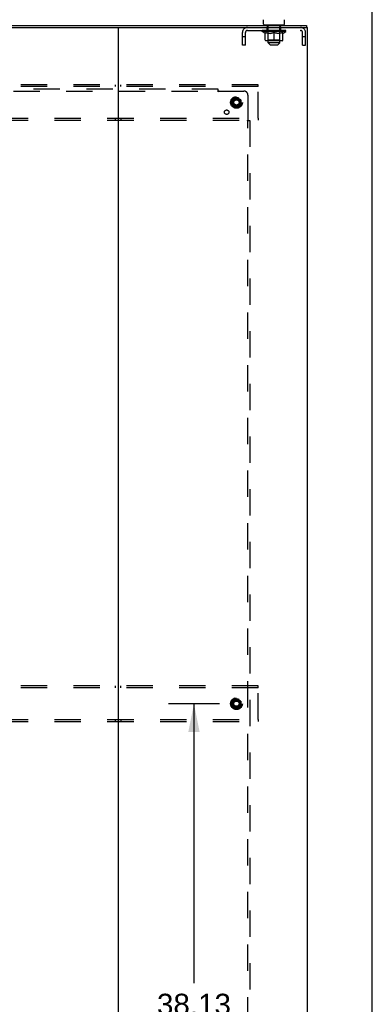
# Model space of a CAD drawing. Header units: inches. Extents: x 0 to 304, y 0 to 196.
# Tile 128 of 129: x 281 to 304, y 85 to 148. Entities that reach past the tile are written whole.
import ezdxf

# ---------------------------------------------------------------- set-up
doc = ezdxf.new("R2010")
doc.units = ezdxf.units.IN
doc.header["$LTSCALE"] = 16.696429
doc.header["$MEASUREMENT"] = 0
doc.linetypes.add('DOT', pattern=[0.2, 0.1, -0.1])
doc.linetypes.add('HIDDEN', pattern=[0.2, 0.1, -0.1])
doc.layers.get('0').update_dxf_attribs({"linetype": 'CONTINUOUS'})
for name, color, linetype in [('DEFAULT_2', 8, 'HIDDEN'), ('DIMENSIONS', 7, 'CONTINUOUS'), ('SUBPANELS', 7, 'CONTINUOUS')]:
    doc.layers.add(name, color=color, linetype=linetype)
doc.styles.get("Standard").update_dxf_attribs({"font": 'arial.ttf'})
doc.dimstyles.new('DIMSTYLE_1', dxfattribs={"dimtxt": 1.339286, "dimasz": 1.785714, "dimexe": 0.09, "dimexo": 0.07, "dimgap": 0.0375, "dimtad": 0, "dimtih": 1, "dimtoh": 1, "dimzin": 4, "dimdsep": 46, "dimtxsty": 'Standard', "dimblk": '_FILLED', "dimblk1": '_FILLED', "dimblk2": '_FILLED', "dimcen": 0.09, "dimazin": 1, "dimtfac": 1, "dimtdec": 3, "dimtofl": 0, "dimtmove": 0, "dimatfit": 3, "dimldrblk": '_FILLED', "dimfxl": 0, "dimtolj": 1, "dimtzin": 4, "dimarcsym": 0})

# ---------------------------------------------------------------- blocks, each defined once
blk = doc.blocks.new('_FILLED')
at = {"color": 0, "linetype": 'ByBlock'}
blk.add_solid([(0, 0), (-1, 0.2), (-1, -0.2)], dxfattribs=at)
blk = doc.blocks.new('*D6')
at = {"layer": 'DIMENSIONS', "color": 2, "linetype": 'Continuous'}
for p, q in [((293.891, 104.356), (290.675, 104.356)), ((292.282, 104.356), (292.282, 86.633)), ((292.282, 66.231), (292.282, 81.945)), ((293.891, 66.231), (290.675, 66.231))]:
    blk.add_line(p, q, dxfattribs=at)
at = {"layer": 'DIMENSIONS', "color": 2, "linetype": 'Continuous', "xscale": 1.7857142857, "yscale": 1.7857142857, "zscale": 1.7857142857}
for p, rotation in [((292.282, 104.356), 90), ((292.282, 66.231), 270)]:
    blk.add_blockref('_FILLED', p, dxfattribs=dict(at, rotation=rotation))
at = {"layer": 'DIMENSIONS', "color": 2, "linetype": 'Continuous', "insert": (292.282, 85.963), "char_height": 1.3393, "width": 4.68003, "attachment_point": 2, "line_spacing_factor": 0.9}
blk.add_mtext('38.13\\Ptyp.', dxfattribs=at)

msp = doc.modelspace()

# ---------------------------------------------------------------- linework, layer by layer
at = {"color": 7, "linetype": 'Continuous'}
for p, q in [((303.571, 0), (303.571, 196.429)), ((220.788, 147.356), (299.413, 147.356)), ((296.695, 147.446), (296.695, 147.727)), ((296.755, 147.386), (296.755, 147.356)), ((297.945, 147.386), (296.755, 147.386)), ((297.945, 147.386), (297.945, 147.356)), ((298.005, 147.446), (298.005, 147.727)), ((299.413, 147.356), (299.413, 147.231)), ((232.81, 147.231), (287.391, 147.231)), ((287.475, 147.231), (287.475, 57.481)), ((287.56, 147.231), (299.475, 147.231)), ((299.475, 57.481), (299.475, 147.231))]:
    msp.add_line(p, q, dxfattribs=at)
at = {"color": 3, "linetype": 'Continuous'}
msp.add_line((287.391, 147.231), (287.56, 147.231), dxfattribs=at)
at = {"color": 7, "linetype": 'Continuous'}
for centre, start, end in [((296.755, 147.446), 180, 270), ((297.945, 147.446), 270, 360)]:
    msp.add_arc(centre, 0.06, start, end, dxfattribs=at)
at = {"layer": 'DEFAULT_2', "color": 8, "linetype": 'HIDDEN'}
for p, q in [((296.92, 147.296), (296.92, 147.376)), ((296.975, 147.386), (296.975, 147.356)), ((297.725, 147.386), (297.725, 147.356)), ((297.78, 147.296), (297.78, 147.376)), ((295.35, 146.106), (295.35, 146.914)), ((295.537, 146.106), (295.537, 146.914)), ((295.667, 147.044), (299.033, 147.044)), ((296.607, 146.989), (296.607, 147.044)), ((298.094, 146.989), (296.607, 146.989)), ((296.793, 146.859), (296.607, 146.989)), ((296.618, 147.036), (296.618, 147.044)), ((296.629, 147.032), (296.629, 147.036)), ((296.629, 147.032), (298.072, 147.032)), ((296.639, 147.032), (296.639, 147.036)), ((296.64, 147.032), (296.64, 147.036)), ((296.652, 147.036), (296.652, 147.044)), ((296.671, 147.032), (296.671, 147.036)), ((296.673, 147.032), (296.673, 147.036)), ((296.706, 147.036), (296.706, 147.044)), ((296.724, 147.032), (296.724, 147.036)), ((296.727, 147.032), (296.727, 147.036)), ((296.963, 147.036), (296.734, 147.036)), ((296.781, 147.036), (296.781, 147.044)), ((296.782, 147.032), (296.782, 147.036)), ((296.783, 147.032), (296.783, 147.036)), ((296.786, 147.032), (296.786, 147.036)), ((296.793, 146.859), (296.8, 146.859)), ((296.795, 147.032), (296.795, 147.036)), ((296.796, 147.032), (296.796, 147.036)), ((296.8, 147.032), (296.8, 147.036)), ((296.8, 146.434), (296.8, 146.914)), ((296.8, 146.914), (296.834, 146.901)), ((296.803, 147.032), (296.803, 147.037)), ((296.807, 147.032), (296.807, 147.036)), ((296.826, 147.032), (296.826, 147.036)), ((296.869, 146.889), (296.834, 146.901)), ((296.844, 147.032), (296.844, 147.036)), ((296.846, 147.032), (296.846, 147.039)), ((296.902, 146.879), (296.868, 146.889)), ((296.872, 147.036), (296.872, 147.044)), ((296.872, 147.032), (296.872, 147.036)), ((296.884, 147.032), (296.884, 147.036)), ((296.889, 147.032), (296.889, 147.036)), ((296.897, 147.032), (296.897, 147.036)), ((296.935, 146.871), (296.901, 146.879)), ((296.912, 147.032), (296.912, 147.041)), ((296.913, 147.044), (296.913, 147.231)), ((296.987, 147.286), (296.93, 147.286)), ((296.933, 147.032), (296.933, 147.036)), ((296.968, 146.864), (296.935, 146.871)), ((296.936, 147.032), (296.936, 147.036)), ((296.963, 147.032), (296.963, 147.036)), ((297.001, 146.859), (296.968, 146.864)), ((297.042, 147.036), (296.976, 147.036)), ((296.978, 147.036), (296.978, 147.044)), ((296.984, 146.437), (296.984, 146.986)), ((296.985, 146.266), (296.985, 147.276)), ((296.987, 147.032), (296.987, 147.036)), ((296.992, 147.032), (296.992, 147.036)), ((296.999, 147.032), (296.999, 147.042)), ((297.149, 146.859), (297.001, 146.859)), ((297.007, 147.032), (297.007, 147.036)), ((297.018, 147.032), (297.018, 147.036)), ((297.042, 147.032), (297.042, 147.036)), ((297.129, 147.036), (297.067, 147.036)), ((297.091, 147.032), (297.091, 147.036)), ((297.096, 147.036), (297.096, 147.044)), ((297.1, 147.032), (297.1, 147.036)), ((297.103, 147.032), (297.103, 147.043)), ((297.106, 147.032), (297.106, 147.036)), ((297.116, 147.032), (297.116, 147.037)), ((297.129, 147.032), (297.129, 147.036)), ((297.149, 146.859), (297.182, 146.864)), ((297.224, 147.036), (297.166, 147.036)), ((297.182, 147.032), (297.182, 147.036)), ((297.215, 146.871), (297.182, 146.864)), ((297.215, 147.036), (297.307, 147.042)), ((297.248, 146.879), (297.215, 146.871)), ((297.221, 147.036), (297.221, 147.044)), ((297.222, 147.044), (297.221, 147.044)), ((297.222, 147.036), (297.222, 147.044)), ((297.222, 147.032), (297.222, 147.036)), ((297.224, 147.032), (297.224, 147.036)), ((297.227, 147.032), (297.227, 147.037)), ((297.228, 147.032), (297.228, 147.036)), ((297.282, 146.889), (297.248, 146.879)), ((297.271, 147.036), (297.344, 147.036)), ((297.279, 147.032), (297.279, 147.036)), ((297.316, 146.901), (297.281, 146.889)), ((297.283, 147.036), (297.283, 147.04)), ((297.307, 147.036), (297.307, 147.042)), ((297.35, 146.914), (297.315, 146.901)), ((297.322, 147.032), (297.322, 147.036)), ((297.347, 147.037), (297.347, 147.036)), ((297.347, 147.032), (297.347, 147.036)), ((297.347, 147.032), (297.347, 147.036)), ((297.35, 147.036), (297.35, 147.044)), ((297.35, 147.044), (297.485, 147.036)), ((297.35, 146.391), (297.35, 146.914)), ((297.35, 146.914), (297.385, 146.901)), ((297.353, 147.037), (297.353, 147.036)), ((297.353, 147.032), (297.353, 147.036)), ((297.353, 147.032), (297.353, 147.036)), ((297.378, 147.036), (297.429, 147.036)), ((297.378, 147.032), (297.378, 147.036)), ((297.419, 146.889), (297.385, 146.901)), ((297.453, 146.879), (297.418, 146.889)), ((297.421, 147.032), (297.421, 147.036)), ((297.486, 146.871), (297.452, 146.879)), ((297.472, 147.032), (297.472, 147.036)), ((297.474, 147.032), (297.474, 147.037)), ((297.477, 147.036), (297.534, 147.036)), ((297.477, 147.032), (297.477, 147.036)), ((297.479, 147.044), (297.479, 147.044)), ((297.479, 147.036), (297.479, 147.044)), ((297.479, 147.036), (297.479, 147.044)), ((297.479, 147.032), (297.479, 147.036)), ((297.519, 146.864), (297.485, 146.871)), ((297.518, 147.032), (297.518, 147.036)), ((297.551, 146.859), (297.518, 146.864)), ((297.7, 146.859), (297.551, 146.859)), ((297.571, 147.036), (297.634, 147.036)), ((297.571, 147.032), (297.571, 147.036)), ((297.585, 147.032), (297.585, 147.037)), ((297.594, 147.032), (297.594, 147.036)), ((297.597, 147.032), (297.597, 147.043)), ((297.6, 147.032), (297.6, 147.036)), ((297.604, 147.036), (297.604, 147.044)), ((297.61, 147.032), (297.61, 147.036)), ((297.659, 147.036), (297.724, 147.036)), ((297.659, 147.032), (297.659, 147.036)), ((297.683, 147.032), (297.683, 147.036)), ((297.694, 147.032), (297.694, 147.036)), ((297.7, 146.859), (297.733, 146.864)), ((297.701, 147.032), (297.701, 147.042)), ((297.708, 147.032), (297.708, 147.036)), ((297.77, 147.286), (297.713, 147.286)), ((297.714, 147.032), (297.714, 147.036)), ((297.715, 146.266), (297.715, 147.276)), ((297.716, 146.437), (297.716, 146.986)), ((297.722, 147.036), (297.722, 147.044)), ((297.766, 146.871), (297.732, 146.864)), ((297.737, 147.036), (297.966, 147.036)), ((297.737, 147.032), (297.737, 147.036)), ((297.765, 147.032), (297.765, 147.036)), ((297.799, 146.879), (297.765, 146.871)), ((297.767, 147.032), (297.767, 147.036)), ((297.788, 147.044), (297.788, 147.231)), ((297.788, 147.032), (297.788, 147.041)), ((297.832, 146.889), (297.798, 146.879)), ((297.804, 147.032), (297.804, 147.036)), ((297.812, 147.032), (297.812, 147.036)), ((297.817, 147.032), (297.817, 147.036)), ((297.828, 147.036), (297.828, 147.044)), ((297.828, 147.032), (297.828, 147.036)), ((297.866, 146.901), (297.832, 146.889)), ((297.854, 147.032), (297.854, 147.039)), ((297.856, 147.032), (297.856, 147.036)), ((297.901, 146.914), (297.866, 146.901)), ((297.874, 147.032), (297.874, 147.036)), ((297.894, 147.032), (297.894, 147.036)), ((297.898, 147.032), (297.898, 147.037)), ((297.901, 147.032), (297.901, 147.036)), ((297.901, 146.434), (297.901, 146.914)), ((297.901, 146.859), (297.907, 146.859)), ((297.905, 147.032), (297.905, 147.036)), ((297.905, 147.032), (297.905, 147.036)), ((297.907, 146.859), (298.094, 146.989)), ((297.915, 147.032), (297.915, 147.036)), ((297.918, 147.032), (297.918, 147.036)), ((297.918, 147.032), (297.918, 147.036)), ((297.92, 147.036), (297.92, 147.044)), ((297.973, 147.032), (297.973, 147.036)), ((297.977, 147.032), (297.977, 147.036)), ((297.994, 147.036), (297.994, 147.044)), ((298.027, 147.032), (298.027, 147.036)), ((298.029, 147.032), (298.029, 147.036)), ((298.049, 147.036), (298.049, 147.044)), ((298.06, 147.032), (298.06, 147.036)), ((298.061, 147.032), (298.061, 147.036)), ((298.072, 147.032), (298.072, 147.036)), ((298.082, 147.036), (298.082, 147.044)), ((298.094, 146.989), (298.094, 147.044)), ((299.163, 146.106), (299.163, 146.914)), ((299.35, 146.106), (299.35, 146.914)), ((295.537, 146.636), (295.35, 146.636)), ((295.537, 146.106), (295.35, 146.106)), ((297.857, 146.391), (296.843, 146.391)), ((296.984, 146.437), (296.938, 146.391)), ((297.716, 146.437), (296.984, 146.437)), ((297.715, 146.266), (296.985, 146.266)), ((297.115, 146.136), (296.985, 146.266)), ((297.115, 146.136), (297.585, 146.136)), ((297.585, 146.136), (297.715, 146.266)), ((297.716, 146.437), (297.763, 146.391)), ((299.35, 146.636), (299.163, 146.636)), ((299.163, 146.106), (299.35, 146.106)), ((296.35, 143.606), (223.35, 143.606)), ((287.288, 143.606), (287.288, 143.481)), ((287.663, 143.481), (287.663, 143.606)), ((296.35, 143.481), (296.35, 143.606)), ((296.35, 143.481), (223.35, 143.481)), ((296.35, 141.481), (296.35, 143.481)), ((294.698, 142.636), (294.698, 142.327)), ((294.97, 142.799), (294.703, 142.644)), ((295.248, 142.644), (294.98, 142.799)), ((295.253, 142.636), (295.253, 142.327)), ((294.703, 142.318), (294.97, 142.164)), ((294.98, 142.164), (295.248, 142.318)), ((223.35, 141.481), (296.35, 141.481)), ((223.35, 141.356), (296.35, 141.356)), ((287.288, 141.481), (287.288, 141.356)), ((287.663, 141.481), (287.663, 141.356)), ((296.35, 141.481), (296.35, 141.356)), ((296.35, 105.481), (223.35, 105.481)), ((296.35, 105.356), (223.35, 105.356)), ((287.288, 105.481), (287.288, 105.356)), ((287.663, 105.356), (287.663, 105.481)), ((296.35, 105.356), (296.35, 105.481)), ((296.35, 103.356), (296.35, 105.356)), ((294.698, 104.511), (294.698, 104.202)), ((294.97, 104.674), (294.703, 104.519)), ((295.248, 104.519), (294.98, 104.674)), ((295.253, 104.511), (295.253, 104.202)), ((294.703, 104.193), (294.97, 104.039)), ((294.98, 104.039), (295.248, 104.193)), ((223.35, 103.356), (296.35, 103.356)), ((223.35, 103.231), (296.35, 103.231)), ((287.288, 103.356), (287.288, 103.231)), ((287.663, 103.356), (287.663, 103.231)), ((296.35, 103.356), (296.35, 103.231))]:
    msp.add_line(p, q, dxfattribs=at)
for centre, radius in [((294.975, 142.481), 0.372), ((294.975, 142.481), 0.356), ((294.975, 142.481), 0.318), ((294.975, 142.481), 0.204), ((294.975, 142.481), 0.183), ((294.975, 142.481), 0.183), ((294.975, 142.481), 0.166), ((294.975, 104.356), 0.372), ((294.975, 104.356), 0.356), ((294.975, 104.356), 0.318), ((294.975, 104.356), 0.204), ((294.975, 104.356), 0.183), ((294.975, 104.356), 0.183), ((294.975, 104.356), 0.166)]:
    msp.add_circle(centre, radius, dxfattribs=at)
at = {"layer": 'DEFAULT_2', "color": 8, "linetype": 'DOT'}
for centre in [(294.975, 142.481), (294.975, 104.356)]:
    msp.add_circle(centre, 0.172, dxfattribs=at)
at = {"layer": 'DEFAULT_2', "color": 8, "linetype": 'HIDDEN'}
for centre, radius, start, end in [((296.91, 147.376), 0.01, 0, 90), ((297.79, 147.376), 0.01, 90, 180), ((295.667, 146.914), 0.317, 90, 180), ((295.667, 146.914), 0.13, 90, 180), ((296.93, 147.296), 0.01, 180, 270), ((296.938, 146.986), 0.0466, 0, 90), ((296.975, 147.276), 0.01, 0, 90), ((297.725, 147.276), 0.01, 90, 180), ((297.763, 146.986), 0.0466, 90, 180), ((297.77, 147.296), 0.01, 270, 360), ((299.033, 146.914), 0.317, 0, 90), ((299.033, 146.914), 0.13, 0, 90), ((296.843, 146.434), 0.0434, 180, 270), ((297.857, 146.434), 0.0434, 270, 360), ((294.708, 142.636), 0.01, 120.01204, 179.98872), ((294.975, 142.79), 0.01, 60.01268, 119.98829), ((295.243, 142.636), 0.01, 0.01235, 59.98915), ((294.708, 142.327), 0.01, 180.01235, 239.98915), ((294.975, 142.172), 0.01, 240.01268, 299.98829), ((295.243, 142.327), 0.01, 300.01204, 359.98872), ((294.708, 104.511), 0.01, 120.01204, 179.98872), ((294.975, 104.665), 0.01, 60.01268, 119.98829), ((295.243, 104.511), 0.01, 0.01235, 59.98915), ((294.708, 104.202), 0.01, 180.01235, 239.98915), ((294.975, 104.047), 0.01, 240.01268, 299.98829), ((295.243, 104.202), 0.01, 300.01204, 359.98872)]:
    msp.add_arc(centre, radius, start, end, dxfattribs=at)
for centre, major_axis, ratio, start_param, end_param in [((297.35, 147.044), (0.743, 0.008), 0.059247, 2.966439, 3.140971), ((296.583, 147.03), (0.232, 0), 0.060167, 0.426548, 1.470503), ((297.35, 147.044), (0.744, 0), 0.060167, 3.141593, 3.316126), ((296.583, 147.022), (0.232, 0.002), 0.059247, 1.374323, 1.469882), ((297.35, 147.044), (0.743, 0.015), 0.056515, 2.79136, 2.965893), ((296.635, 147.03), (0.232, -0.002), 0.059247, 0.601702, 1.645657), ((296.555, 147.03), (0.232, 0.002), 0.059247, 0.251393, 1.295349), ((297.35, 147.044), (0.743, -0.008), 0.059247, -2.966439, -2.791906), ((296.635, 147.022), (0.232, 0), 0.060167, 1.549477, 1.645036), ((296.555, 147.022), (0.232, 0.005), 0.056515, 1.199244, 1.294804), ((296.639, 147.025), (0.192, 0.002), 0.059247, 1.051627, 1.625044), ((296.616, 147.025), (0.192, 0.004), 0.056515, 0.876548, 1.449966), ((296.684, 147.025), (0.192, 0), 0.060167, 1.226781, 1.800198), ((297.35, 147.044), (0.743, 0.022), 0.052059, 2.616423, 2.790956), ((296.709, 147.03), (0.232, -0.005), 0.056515, 0.77678, 1.820736), ((296.551, 147.03), (0.232, 0.005), 0.056515, 0.076315, 1.120271), ((297.35, 147.044), (0.743, -0.015), 0.056515, -2.79136, -2.616827), ((296.709, 147.022), (0.232, -0.002), 0.059247, 1.724631, 1.82019), ((296.551, 147.022), (0.232, 0.007), 0.052059, 1.024308, 1.119867), ((296.615, 147.025), (0.192, 0.006), 0.052059, 0.701611, 1.275029), ((296.749, 147.025), (0.192, -0.002), 0.059247, 1.401935, 1.975352), ((297.35, 147.044), (0.743, 0.029), 0.046022, 2.441677, 2.61621), ((296.802, 147.03), (0.232, -0.007), 0.052059, 0.951717, 1.995673), ((297.35, 147.044), (0.743, -0.022), 0.052059, -2.616423, -2.441891), ((296.571, 147.03), (0.232, 0.007), 0.052059, -0.098622, 0.945334), ((296.802, 147.022), (0.232, -0.005), 0.056515, 1.899709, 1.995269), ((296.571, 147.022), (0.232, 0.009), 0.046022, 0.849561, 0.945121), ((296.637, 147.025), (0.192, 0.007), 0.046022, 0.526865, 1.100283), ((296.832, 147.025), (0.192, -0.004), 0.056515, 1.577013, 2.150431), ((297.35, 147.044), (0.743, 0.034), 0.038593, 2.267147, 2.44168), ((296.911, 147.03), (0.232, -0.009), 0.046022, 1.126463, 2.170419), ((297.35, 147.044), (0.743, -0.029), 0.046022, -2.441677, -2.267144), ((296.615, 147.03), (0.232, 0.009), 0.046022, -0.273368, 0.770588), ((296.911, 147.022), (0.232, -0.007), 0.052059, 2.074646, 2.170205), ((296.615, 147.022), (0.232, 0.011), 0.038593, 0.675031, 0.77059), ((296.68, 147.025), (0.192, 0.009), 0.038593, 0.352335, 0.925752), ((296.931, 147.025), (0.192, -0.006), 0.052059, 1.75195, 2.325367), ((297.35, 147.044), (0.743, 0.039), 0.030002, 2.09283, 2.267363), ((297.034, 147.03), (0.232, -0.011), 0.038593, 1.300994, 2.344949), ((297.35, 147.044), (0.743, -0.034), 0.038593, -2.267147, -2.092614), ((296.681, 147.03), (0.232, 0.011), 0.038593, -0.447899, 0.596057), ((297.034, 147.022), (0.232, -0.009), 0.046022, 2.249392, 2.344952), ((296.681, 147.022), (0.232, 0.012), 0.030002, 0.500714, 0.596274), ((296.744, 147.025), (0.192, 0.01), 0.030002, 0.178018, 0.751436), ((297.043, 147.025), (0.192, -0.007), 0.046022, 1.926696, 2.500114), ((296.767, 147.03), (0.232, 0.012), 0.030002, -0.622215, 0.421741), ((297.35, 147.044), (0.743, 0.042), 0.020513, 1.918702, 2.093235), ((297.167, 147.03), (0.232, -0.012), 0.030002, 1.47531, 2.519266), ((297.35, 147.044), (0.743, -0.039), 0.030002, -2.09283, -1.918297), ((297.167, 147.022), (0.232, -0.011), 0.038593, 2.423923, 2.519482), ((296.767, 147.022), (0.232, 0.013), 0.020513, 0.326586, 0.422146), ((296.826, 147.025), (0.192, 0.011), 0.020513, 0.00389, 0.577307), ((297.164, 147.025), (0.192, -0.009), 0.038593, 2.101227, 2.674644), ((296.871, 147.03), (0.232, 0.013), 0.020513, -0.796343, 0.247613), ((297.35, 147.044), (0.743, 0.044), 0.010411, 1.744712, 1.919245), ((297.305, 147.03), (0.232, -0.013), 0.020513, 1.649438, 2.693394), ((297.35, 147.044), (0.743, -0.042), 0.020513, -1.918702, -1.744169), ((297.305, 147.022), (0.232, -0.012), 0.030002, 2.598239, 2.693799), ((296.871, 147.022), (0.232, 0.014), 0.010411, 0.152596, 0.248156), ((296.924, 147.025), (0.192, 0.011), 0.010411, 6.113086, 6.686503), ((297.29, 147.025), (0.192, -0.01), 0.030002, 2.275543, 2.848961), ((296.99, 147.03), (0.232, 0.014), 0.010411, -0.970333, -0.000837), ((297.444, 147.03), (0.232, -0.014), 0.010411, 1.823428, 2.867384), ((297.35, 147.044), (0.743, -0.044), 0.010411, -1.744712, -1.570179), ((297.444, 147.022), (0.232, -0.013), 0.020513, 2.772368, 2.867927), ((297.419, 147.025), (0.192, -0.011), 0.020513, 2.449671, 3.023089), ((297.256, 147.03), (0.232, 0.014), 0.010411, 0.274209, 1.318165), ((297.155, 147.025), (0.192, 0.011), 0.010411, -0.000381, 0.517932), ((297.12, 147.022), (0.232, 0.014), 0.010411, 0.195236, 0.407198), ((297.35, 147.044), (0.743, 0.044), 0.010411, -1.579123, -1.39688), ((297.581, 147.022), (0.232, -0.014), 0.010411, 2.946357, 3.041917), ((297.545, 147.025), (0.192, -0.011), 0.010411, 2.623661, 3.142044), ((297.396, 147.03), (0.232, 0.013), 0.020513, 0.448199, 1.492154), ((297.281, 147.025), (0.192, 0.011), 0.020513, 0.118504, 0.691921), ((297.256, 147.022), (0.232, 0.013), 0.020513, 0.273666, 0.369225), ((297.35, 147.044), (0.743, 0.042), 0.020513, -1.397424, -1.222891), ((297.71, 147.03), (0.232, -0.014), 0.010411, -3.140756, -2.17126), ((297.35, 147.044), (0.743, -0.044), 0.010411, 1.222347, 1.39688), ((297.534, 147.03), (0.232, 0.012), 0.030002, 0.622327, 1.666283), ((297.41, 147.025), (0.192, 0.01), 0.030002, 0.292632, 0.86605), ((297.777, 147.025), (0.192, -0.011), 0.010411, 2.738275, 3.311692), ((297.829, 147.03), (0.232, -0.013), 0.020513, 2.89398, 3.937936), ((297.396, 147.022), (0.232, 0.012), 0.030002, 0.447794, 0.543354), ((297.829, 147.022), (0.232, -0.014), 0.010411, 2.893437, 2.988996), ((297.35, 147.044), (0.743, 0.039), 0.030002, -1.223295, -1.048762), ((297.666, 147.03), (0.232, 0.011), 0.038593, 0.796643, 1.840599), ((297.35, 147.044), (0.743, -0.042), 0.020513, 1.048358, 1.222891), ((297.537, 147.025), (0.192, 0.009), 0.038593, 0.466948, 1.040366), ((297.875, 147.025), (0.192, -0.011), 0.020513, 2.564285, 3.137703), ((297.933, 147.03), (0.232, -0.012), 0.030002, 2.719852, 3.763807), ((297.789, 147.03), (0.232, 0.009), 0.046022, 0.971174, 2.01513), ((297.534, 147.022), (0.232, 0.011), 0.038593, 0.62211, 0.71767), ((297.933, 147.022), (0.232, -0.013), 0.020513, 2.719447, 2.815007), ((297.35, 147.044), (0.743, 0.034), 0.038593, -1.048979, -0.874446), ((297.35, 147.044), (0.743, -0.039), 0.030002, 0.874229, 1.048762), ((297.658, 147.025), (0.192, 0.007), 0.046022, 0.641479, 1.214897), ((297.899, 147.03), (0.232, 0.007), 0.052059, 1.14592, 2.189876), ((297.957, 147.025), (0.192, -0.01), 0.030002, 2.390157, 2.963574), ((298.02, 147.03), (0.232, -0.011), 0.038593, 2.545535, 3.589491), ((297.769, 147.025), (0.192, 0.006), 0.052059, 0.816225, 1.389643), ((297.666, 147.022), (0.232, 0.009), 0.046022, 0.796641, 0.892201), ((298.02, 147.022), (0.232, -0.012), 0.030002, 2.545319, 2.640878), ((297.992, 147.03), (0.232, 0.005), 0.056515, 1.320857, 2.364813), ((297.35, 147.044), (0.743, 0.029), 0.046022, -0.874448, -0.699915), ((297.35, 147.044), (0.743, -0.034), 0.038593, 0.699913, 0.874446), ((298.086, 147.03), (0.232, -0.009), 0.046022, 2.371005, 3.41496), ((298.02, 147.025), (0.192, -0.009), 0.038593, 2.21584, 2.789258), ((297.868, 147.025), (0.192, 0.004), 0.056515, 0.991162, 1.564579), ((298.065, 147.03), (0.232, 0.002), 0.059247, 1.495935, 2.539891), ((298.13, 147.03), (0.232, -0.007), 0.052059, 2.196258, 3.240214), ((298.064, 147.025), (0.192, -0.007), 0.046022, 2.04131, 2.614727), ((297.789, 147.022), (0.232, 0.007), 0.052059, 0.971387, 1.066947), ((298.086, 147.022), (0.232, -0.011), 0.038593, 2.371002, 2.466562), ((298.117, 147.03), (0.232, 0), 0.060167, 1.671089, 2.715045), ((298.15, 147.03), (0.232, -0.005), 0.056515, 2.021322, 3.065278), ((297.952, 147.025), (0.192, 0.002), 0.059247, 1.16624, 1.739658), ((297.35, 147.044), (0.743, 0.022), 0.052059, -0.699702, -0.525169), ((297.35, 147.044), (0.743, -0.029), 0.046022, 0.525382, 0.699915), ((298.145, 147.03), (0.232, -0.002), 0.059247, 1.846243, 2.890199), ((298.085, 147.025), (0.192, -0.006), 0.052059, 1.866564, 2.439981), ((298.017, 147.025), (0.192, 0), 0.060167, 1.341394, 1.914812), ((298.084, 147.025), (0.192, -0.004), 0.056515, 1.691627, 2.265045), ((298.061, 147.025), (0.192, -0.002), 0.059247, 1.516549, 2.089966), ((297.899, 147.022), (0.232, 0.005), 0.056515, 1.146324, 1.241883), ((298.13, 147.022), (0.232, -0.009), 0.046022, 2.196472, 2.292031), ((297.35, 147.044), (0.743, 0.015), 0.056515, -0.524765, -0.350233), ((297.35, 147.044), (0.743, -0.022), 0.052059, 0.350636, 0.525169), ((297.992, 147.022), (0.232, 0.002), 0.059247, 1.321402, 1.416962), ((298.15, 147.022), (0.232, -0.007), 0.052059, 2.021726, 2.117285), ((297.35, 147.044), (0.743, 0.008), 0.059247, -0.349687, -0.175154), ((297.35, 147.044), (0.743, -0.015), 0.056515, 0.1757, 0.350233), ((298.065, 147.022), (0.232, 0), 0.060167, 1.496556, 1.592116), ((298.145, 147.022), (0.232, -0.005), 0.056515, 1.846789, 1.942348), ((298.117, 147.022), (0.232, -0.002), 0.059247, 1.67171, 1.76727), ((297.35, 147.044), (0.744, 0), 0.060167, -0.174533, 0), ((297.35, 147.044), (0.743, -0.008), 0.059247, 0.000621, 0.175154)]:
    msp.add_ellipse(centre, major_axis=major_axis, ratio=ratio, start_param=start_param, end_param=end_param, dxfattribs=at)
at = {"layer": 'SUBPANELS', "color": 8, "linetype": 'HIDDEN'}
for p, q in [((293.819, 143.325), (260.538, 143.325)), ((280.85, 143.2), (293.819, 143.2)), ((293.819, 143.159), (293.819, 143.325)), ((293.854, 143.2), (295.444, 143.2)), ((295.694, 142.95), (295.694, 141.36)), ((295.653, 141.325), (295.819, 141.325)), ((295.694, 67.387), (295.694, 141.325)), ((295.819, 141.325), (295.819, 67.387))]:
    msp.add_line(p, q, dxfattribs=at)
for points in [[(293.819, 143.238), (293.824, 143.232), (293.828, 143.227), (293.832, 143.223), (293.836, 143.219)], [(293.819, 143.159), (293.825, 143.162), (293.83, 143.166), (293.834, 143.17), (293.838, 143.175), (293.842, 143.181), (293.845, 143.187), (293.849, 143.194), (293.854, 143.2)], [(293.836, 143.219), (293.844, 143.211), (293.849, 143.206), (293.854, 143.2)], [(295.653, 141.325), (295.656, 141.331), (295.66, 141.336), (295.664, 141.34), (295.669, 141.344), (295.675, 141.348), (295.681, 141.351), (295.688, 141.355), (295.694, 141.36)], [(295.705, 141.35), (295.7, 141.355), (295.694, 141.36)], [(295.732, 141.325), (295.726, 141.33), (295.721, 141.334), (295.717, 141.338), (295.713, 141.341), (295.705, 141.35)]]:
    msp.add_lwpolyline(points, dxfattribs=at)
for centre, radius in [((294.975, 142.481), 0.25), ((294.356, 141.862), 0.141), ((294.975, 104.356), 0.25)]:
    msp.add_circle(centre, radius, dxfattribs=at)
msp.add_arc((295.444, 142.95), 0.25, 0, 90, dxfattribs=at)

# ---------------------------------------------------------------- dimensions: what is measured, and where the dimension line sits
at = {"layer": 'DIMENSIONS', "color": 2, "linetype": 'Continuous'}
dim = msp.add_linear_dim(base=(292.281707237, 104.356129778), p1=(293.961196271, 66.231129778), p2=(293.961196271, 104.356129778), angle=90, text='<>\\Ptyp.', dimstyle='DIMSTYLE_1', dxfattribs=at)
dim.commit()
dim.dimension.update_dxf_attribs({"geometry": '*D6', "text_midpoint": (292.281707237, 84.289165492), "dimtype": 160})

doc.saveas('drawing.dxf')
